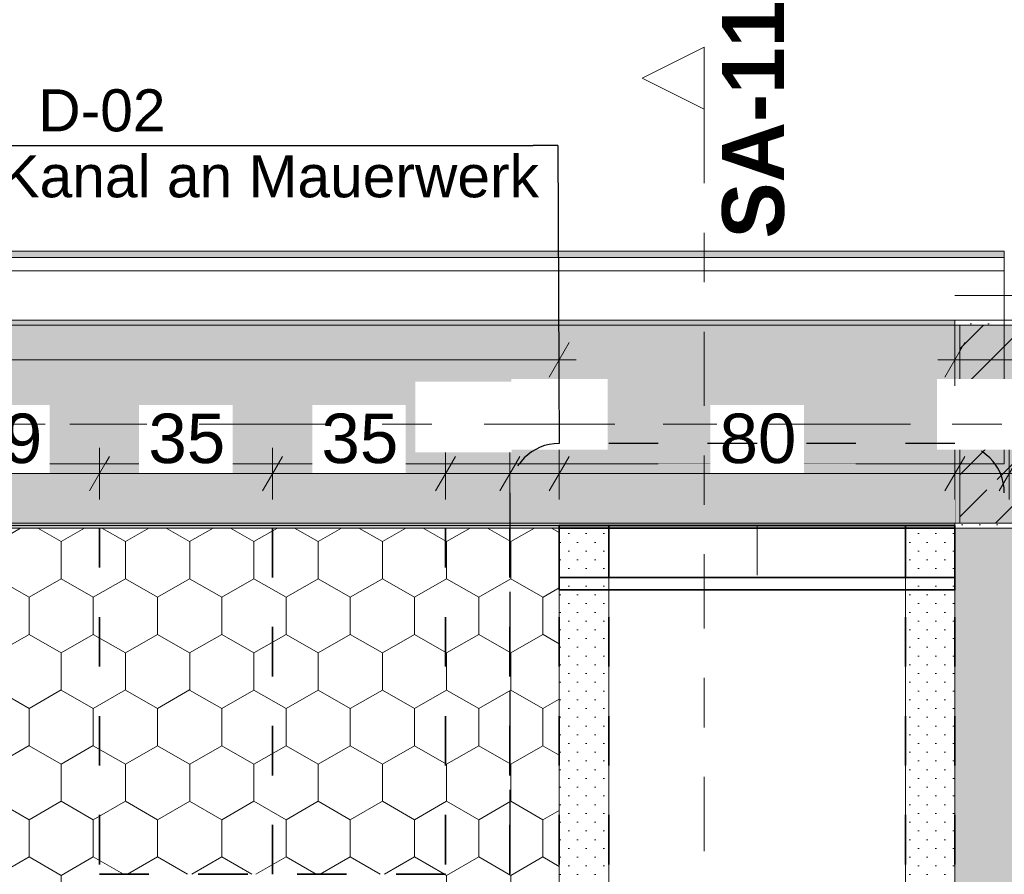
# Model space of a CAD drawing. Header units: metres. Extents: x -3.6 to 85.2, y -11 to 16.8.
# Tile 146 of 256: x 16.5 to 18.5, y 7.4 to 9.1. Entities that reach past the tile are written whole.
import ezdxf

# ---------------------------------------------------------------- set-up
doc = ezdxf.new("R2010")
doc.units = ezdxf.units.M
doc.header["$MEASUREMENT"] = 0
for name, pattern in [('Achse', [0.2, 0.1, -0.05, 0, -0.05]), ('Punktlinie eng', [0.0375, 0.0125, -0.025]), ('Punktlinie weit', [0.06, 0.01, -0.05]), ('Schnittlinie', [0.3, 0.15, -0.075, 0, -0.075]), ('Strichlinie doppelt', [0.546806, 0.264583, -0.105833, 0.070556, -0.105833]), ('Strichlinie eng', [0.115, 0.075, -0.04]), ('Untersicht', [0.1, 0.075, -0.025]), ('Wipeout_Contour', [1, 0, -1])]:
    doc.linetypes.add(name, pattern=pattern)
for name, color, linetype in [('154 - Bemaßung_ Beschriftung.Ausbau - Deckenspiegel', 7, 'Continuous'), ('203 - Marker.Schnitt - Ausbaudetail SA', 7, 'Continuous'), ('208 - Marker.Detail', 7, 'Continuous'), ('451 - Universal.Achsen Raster', 7, 'Continuous'), ('605 - Struktur.Wand Innen', 7, 'Continuous'), ('607 - Struktur.Stütze', 7, 'Continuous'), ('608 - Struktur.Träger', 7, 'Continuous'), ('Abbruch_605 - Struktur.Wand Innen', 7, 'Continuous'), ('Neubau_605 - Struktur.Wand Innen', 7, 'Continuous'), ('Neubau_651 - Abdeckung.Decke abgehängt_ bekleidet', 7, 'Continuous'), ('Neubau_653 - Abdeckung.TB Verkofferung', 7, 'Continuous')]:
    doc.layers.add(name, color=color, linetype=linetype)
doc.styles.add('ERSTELLTER_STIL_1', font='txt')
doc.styles.add('ERSTELLTER_STIL_2', font='txt')
doc.linetypes.add('Abbruch 1', pattern='A,0,[1,2022.0244.A_L5A-PL04.03_iB_Deckenspiegel 1.OG1.Shx,S=0.001984,R=0,X=0,Y=0],-0.25,0', length=0.25)
doc.dimstyles.new('ERSTELLTER_STIL__1', dxfattribs={"dimtxt": 0.1, "dimasz": 0.0532, "dimexe": 0.18, "dimexo": 0.0625, "dimgap": 0, "dimtad": 1, "dimtih": 1, "dimtoh": 1, "dimzin": 0, "dimdsep": 46, "dimtxsty": 'ERSTELLTER_STIL_2', "dimblk": 'ARROWHEAD_2', "dimblk1": 'ARROWHEAD_2', "dimblk2": 'ARROWHEAD_2', "dimcen": 0.09, "dimse1": 1, "dimse2": 1, "dimclrd": 7, "dimclre": 7, "dimclrt": 7, "dimazin": 0, "dimtfac": 1, "dimtdec": 4, "dimtmove": 0, "dimatfit": 3, "dimfxl": 1, "dimtolj": 1, "dimtzin": 0, "dimarcsym": 0})
doc.dimstyles.new('ERSTELLTER_STIL__2', dxfattribs={"dimtxt": 0.1, "dimasz": 0.0532, "dimexe": 0.18, "dimexo": 0.0625, "dimgap": 0, "dimtad": 1, "dimtih": 1, "dimtoh": 1, "dimzin": 0, "dimdsep": 46, "dimtxsty": 'ERSTELLTER_STIL_2', "dimblk": 'ARROWHEAD_2', "dimblk1": 'ARROWHEAD_2', "dimblk2": 'ARROWHEAD_2', "dimcen": 0.09, "dimse1": 1, "dimse2": 1, "dimclrd": 7, "dimclre": 7, "dimclrt": 7, "dimazin": 0, "dimtfac": 1, "dimtdec": 4, "dimtmove": 2, "dimatfit": 3, "dimfxl": 1, "dimtolj": 1, "dimtzin": 0, "dimarcsym": 0})
pattern_1 = [(45, (0, 0), (-0.01767767, 0.01767767), [0, -0.025])]
pattern_2 = [(45, (0, 0), (-0.08485281, 0.08485281), []), (45, (-0.04243, 0.04243), (-0.08485281, 0.08485281), [0.09, -0.03])]
pattern_3 = [(90, (0, 0), (-0.12990375, 0), [0.075, -0.15]), (90, (-0.06495, 0.1125), (-0.12990375, 0), [0.075, -0.15]), (150, (5e-18, 0.075), (0.06495188, 0.11249995), [0.075, -0.15]), (150, (-0.1299, 0.075), (0.06495188, 0.11249995), [0.075, -0.15]), (210, (0, 0), (-0.06495187, 0.11249995), [0.075, -0.15]), (210, (-0.1299, 8e-18), (-0.06495187, 0.11249995), [0.075, -0.15])]

# ---------------------------------------------------------------- blocks, each defined once
blk = doc.blocks.new('*D272')
at = {"layer": '154 - Bemaßung_ Beschriftung.Ausbau - Deckenspiegel', "color": 7, "linetype": 'Continuous', "lineweight": 5}
for p, q in [((16.25, 8.1475), (16.25, 8.2525)), ((16.64, 8.1475), (16.64, 8.2525)), ((16.2702, 8.235), (16.2298, 8.165)), ((16.6602, 8.235), (16.6198, 8.165)), ((16.25, 8.2), (16.64, 8.2))]:
    blk.add_line(p, q, dxfattribs=at)
at = {"color": 254, "linetype": 'Wipeout_Contour', "lineweight": 0, "ltscale": 73.650054}
blk.add_wipeout([(16.3504, 8.2012), (16.5396, 8.2012), (16.5396, 8.3387), (16.3504, 8.3387)], dxfattribs=at).dxf.layer = '154 - Bemaßung_ Beschriftung.Ausbau - Deckenspiegel'
at = {"layer": '154 - Bemaßung_ Beschriftung.Ausbau - Deckenspiegel', "color": 7, "lineweight": 5, "insert": (16.3691, 8.22), "char_height": 0.1, "attachment_point": 7, "style": 'ERSTELLTER_STIL_2'}
blk.add_mtext('\\A1;{\\pql;\\fArial|b0|i0|c0|p38;39}', dxfattribs=at)
blk = doc.blocks.new('ARROWHEAD_2')
at = {"color": 0, "linetype": 'Continuous', "lineweight": 0}
for p, q in [((-0.378, -0.655), (0.378, 0.655)), ((0, 0), (-1, 0))]:
    blk.add_line(p, q, dxfattribs=at)
blk = doc.blocks.new('*D273')
at = {"layer": '154 - Bemaßung_ Beschriftung.Ausbau - Deckenspiegel', "color": 7, "linetype": 'Continuous', "lineweight": 5}
for p, q in [((16.64, 8.1475), (16.64, 8.2525)), ((16.99, 8.1475), (16.99, 8.2525)), ((16.6602, 8.235), (16.6198, 8.165)), ((17.0102, 8.235), (16.9698, 8.165)), ((16.64, 8.2), (16.99, 8.2))]:
    blk.add_line(p, q, dxfattribs=at)
at = {"color": 254, "linetype": 'Wipeout_Contour', "lineweight": 0, "ltscale": 74.97495}
blk.add_wipeout([(16.7204, 8.2012), (16.9096, 8.2012), (16.9096, 8.3387), (16.7204, 8.3387)], dxfattribs=at).dxf.layer = '154 - Bemaßung_ Beschriftung.Ausbau - Deckenspiegel'
at = {"layer": '154 - Bemaßung_ Beschriftung.Ausbau - Deckenspiegel', "color": 7, "lineweight": 5, "insert": (16.7391, 8.22), "char_height": 0.1, "attachment_point": 7, "style": 'ERSTELLTER_STIL_2'}
blk.add_mtext('\\A1;{\\pql;\\fArial|b0|i0|c0|p38;35}', dxfattribs=at)
blk = doc.blocks.new('*D274')
at = {"layer": '154 - Bemaßung_ Beschriftung.Ausbau - Deckenspiegel', "color": 7, "linetype": 'Continuous', "lineweight": 5}
for p, q in [((16.99, 8.1475), (16.99, 8.2525)), ((17.34, 8.1475), (17.34, 8.2525)), ((17.0102, 8.235), (16.9698, 8.165)), ((17.3602, 8.235), (17.3198, 8.165)), ((16.99, 8.2), (17.34, 8.2))]:
    blk.add_line(p, q, dxfattribs=at)
at = {"color": 254, "linetype": 'Wipeout_Contour', "lineweight": 0, "ltscale": 77.072517}
blk.add_wipeout([(17.279, 8.2434), (17.4736, 8.2434), (17.4736, 8.3862), (17.279, 8.3862)], dxfattribs=at).dxf.layer = '154 - Bemaßung_ Beschriftung.Ausbau - Deckenspiegel'
at = {"color": 254, "linetype": 'Wipeout_Contour', "lineweight": 0, "ltscale": 76.233482}
blk.add_wipeout([(17.0704, 8.2012), (17.2596, 8.2012), (17.2596, 8.3387), (17.0704, 8.3387)], dxfattribs=at).dxf.layer = '154 - Bemaßung_ Beschriftung.Ausbau - Deckenspiegel'
at = {"layer": '154 - Bemaßung_ Beschriftung.Ausbau - Deckenspiegel', "color": 7, "lineweight": 5, "char_height": 0.1, "attachment_point": 7, "style": 'ERSTELLTER_STIL_2'}
for s, insert in [('\\A1;{\\pql;\\fArial|b0|i0|c0|p38;13}', (17.3004, 8.2648)), ('\\A1;{\\pql;\\fArial|b0|i0|c0|p38;35}', (17.0891, 8.22))]:
    blk.add_mtext(s, dxfattribs=dict(at, insert=insert))
blk = doc.blocks.new('*D275')
at = {"layer": '154 - Bemaßung_ Beschriftung.Ausbau - Deckenspiegel', "color": 7, "linetype": 'Continuous', "lineweight": 5}
for p, q in [((17.34, 8.1475), (17.34, 8.2525)), ((17.47, 8.1475), (17.47, 8.2525)), ((17.3602, 8.235), (17.3198, 8.165)), ((17.4902, 8.235), (17.4498, 8.165)), ((17.34, 8.2), (17.47, 8.2))]:
    blk.add_line(p, q, dxfattribs=at)
at = {"color": 254, "linetype": 'Wipeout_Contour', "lineweight": 0, "ltscale": 77.072517}
blk.add_wipeout([(17.279, 8.2434), (17.4736, 8.2434), (17.4736, 8.3862), (17.279, 8.3862)], dxfattribs=at).dxf.layer = '154 - Bemaßung_ Beschriftung.Ausbau - Deckenspiegel'
blk = doc.blocks.new('*D276')
at = {"layer": '154 - Bemaßung_ Beschriftung.Ausbau - Deckenspiegel', "color": 7, "linetype": 'Continuous', "lineweight": 5}
for p, q in [((17.47, 8.1475), (17.47, 8.2525)), ((17.57, 8.1475), (17.57, 8.2525)), ((17.4902, 8.235), (17.4498, 8.165)), ((17.5902, 8.235), (17.5498, 8.165)), ((17.47, 8.2), (17.57, 8.2))]:
    blk.add_line(p, q, dxfattribs=at)
at = {"color": 254, "linetype": 'Wipeout_Contour', "lineweight": 0, "ltscale": 77.072517}
blk.add_wipeout([(17.279, 8.2434), (17.4736, 8.2434), (17.4736, 8.3862), (17.279, 8.3862)], dxfattribs=at).dxf.layer = '154 - Bemaßung_ Beschriftung.Ausbau - Deckenspiegel'
at = {"color": 254, "linetype": 'Wipeout_Contour', "lineweight": 0, "ltscale": 77.78361}
blk.add_wipeout([(17.4733, 8.2488), (17.6679, 8.2488), (17.6679, 8.3916), (17.4733, 8.3916)], dxfattribs=at).dxf.layer = '154 - Bemaßung_ Beschriftung.Ausbau - Deckenspiegel'
at = {"layer": '154 - Bemaßung_ Beschriftung.Ausbau - Deckenspiegel', "color": 7, "lineweight": 5, "insert": (17.4947, 8.2702), "char_height": 0.1, "attachment_point": 7, "style": 'ERSTELLTER_STIL_2'}
blk.add_mtext('\\A1;{\\pql;\\fArial|b0|i0|c0|p38;10}', dxfattribs=at)
blk = doc.blocks.new('*D277')
at = {"layer": '154 - Bemaßung_ Beschriftung.Ausbau - Deckenspiegel', "color": 7, "linetype": 'Continuous', "lineweight": 5}
for p, q in [((17.57, 8.1475), (17.57, 8.2525)), ((17.5902, 8.235), (17.5498, 8.165))]:
    blk.add_line(p, q, dxfattribs=at)
at = {"color": 254, "linetype": 'Wipeout_Contour', "lineweight": 0, "ltscale": 77.78361}
blk.add_wipeout([(17.4733, 8.2488), (17.6679, 8.2488), (17.6679, 8.3916), (17.4733, 8.3916)], dxfattribs=at).dxf.layer = '154 - Bemaßung_ Beschriftung.Ausbau - Deckenspiegel'
blk = doc.blocks.new('*D278')
at = {"layer": '154 - Bemaßung_ Beschriftung.Ausbau - Deckenspiegel', "color": 7, "linetype": 'Continuous', "lineweight": 5}
for p, q in [((17.57, 8.1475), (17.57, 8.2525)), ((18.37, 8.1475), (18.37, 8.2525)), ((17.5902, 8.235), (17.5498, 8.165)), ((18.3902, 8.235), (18.3498, 8.165)), ((17.57, 8.2), (18.37, 8.2))]:
    blk.add_line(p, q, dxfattribs=at)
at = {"color": 254, "linetype": 'Wipeout_Contour', "lineweight": 0, "ltscale": 77.78361}
blk.add_wipeout([(17.4733, 8.2488), (17.6679, 8.2488), (17.6679, 8.3916), (17.4733, 8.3916)], dxfattribs=at).dxf.layer = '154 - Bemaßung_ Beschriftung.Ausbau - Deckenspiegel'
at = {"color": 254, "linetype": 'Wipeout_Contour', "lineweight": 0, "ltscale": 80.889746}
blk.add_wipeout([(18.334, 8.2488), (18.5185, 8.2488), (18.5185, 8.3916), (18.334, 8.3916)], dxfattribs=at).dxf.layer = '154 - Bemaßung_ Beschriftung.Ausbau - Deckenspiegel'
at = {"color": 254, "linetype": 'Wipeout_Contour', "lineweight": 0, "ltscale": 79.146102}
blk.add_wipeout([(17.8754, 8.2012), (18.0646, 8.2012), (18.0646, 8.3387), (17.8754, 8.3387)], dxfattribs=at).dxf.layer = '154 - Bemaßung_ Beschriftung.Ausbau - Deckenspiegel'
at = {"layer": '154 - Bemaßung_ Beschriftung.Ausbau - Deckenspiegel', "color": 7, "lineweight": 5, "char_height": 0.1, "attachment_point": 7, "style": 'ERSTELLTER_STIL_2'}
for s, insert in [('\\A1;{\\pql;\\fArial|b0|i0|c0|p38;11}', (18.3554, 8.2702)), ('\\A1;{\\pql;\\fArial|b0|i0|c0|p38;80}', (17.8941, 8.22))]:
    blk.add_mtext(s, dxfattribs=dict(at, insert=insert))
blk = doc.blocks.new('*D279')
at = {"layer": '154 - Bemaßung_ Beschriftung.Ausbau - Deckenspiegel', "color": 7, "linetype": 'Continuous', "lineweight": 5}
for p, q in [((18.37, 8.1475), (18.37, 8.2525)), ((18.48, 8.1475), (18.48, 8.2525)), ((18.3902, 8.235), (18.3498, 8.165)), ((18.5002, 8.235), (18.4598, 8.165)), ((18.37, 8.2), (18.48, 8.2))]:
    blk.add_line(p, q, dxfattribs=at)
at = {"color": 254, "linetype": 'Wipeout_Contour', "lineweight": 0, "ltscale": 80.889746}
blk.add_wipeout([(18.334, 8.2488), (18.5185, 8.2488), (18.5185, 8.3916), (18.334, 8.3916)], dxfattribs=at).dxf.layer = '154 - Bemaßung_ Beschriftung.Ausbau - Deckenspiegel'
blk = doc.blocks.new('*D280')
at = {"layer": '154 - Bemaßung_ Beschriftung.Ausbau - Deckenspiegel', "color": 7, "linetype": 'Continuous', "lineweight": 5}
for p, q in [((18.48, 8.1475), (18.48, 8.2525)), ((18.96, 8.1475), (18.96, 8.2525)), ((18.5002, 8.235), (18.4598, 8.165)), ((18.9802, 8.235), (18.9398, 8.165)), ((18.48, 8.2), (18.96, 8.2))]:
    blk.add_line(p, q, dxfattribs=at)
at = {"color": 254, "linetype": 'Wipeout_Contour', "lineweight": 0, "ltscale": 80.889746}
blk.add_wipeout([(18.334, 8.2488), (18.5185, 8.2488), (18.5185, 8.3916), (18.334, 8.3916)], dxfattribs=at).dxf.layer = '154 - Bemaßung_ Beschriftung.Ausbau - Deckenspiegel'
at = {"color": 254, "linetype": 'Wipeout_Contour', "lineweight": 0, "ltscale": 81.880467}
blk.add_wipeout([(18.6254, 8.2012), (18.8146, 8.2012), (18.8146, 8.3387), (18.6254, 8.3387)], dxfattribs=at).dxf.layer = '154 - Bemaßung_ Beschriftung.Ausbau - Deckenspiegel'
at = {"layer": '154 - Bemaßung_ Beschriftung.Ausbau - Deckenspiegel', "color": 7, "lineweight": 5, "insert": (18.6441, 8.22), "char_height": 0.1, "attachment_point": 7, "style": 'ERSTELLTER_STIL_2'}
blk.add_mtext('\\A1;{\\pql;\\fArial|b0|i0|c0|p38;48}', dxfattribs=at)
blk = doc.blocks.new('*D436')
at = {"layer": '154 - Bemaßung_ Beschriftung.Ausbau - Deckenspiegel', "color": 7, "linetype": 'Continuous', "lineweight": 5}
for p, q in [((14.975, 8.3775), (14.975, 8.4825)), ((17.57, 8.3775), (17.57, 8.4825)), ((14.9952, 8.465), (14.9548, 8.395)), ((17.5498, 8.395), (17.5902, 8.465)), ((14.9407, 8.43), (14.975, 8.43)), ((14.975, 8.43), (17.57, 8.43)), ((17.57, 8.43), (17.6042, 8.43))]:
    blk.add_line(p, q, dxfattribs=at)
at = {"color": 254, "linetype": 'Wipeout_Contour', "lineweight": 0, "ltscale": 73.452356}
blk.add_wipeout([(16.0957, 8.4312), (16.4493, 8.4312), (16.4493, 8.5687), (16.0957, 8.5687)], dxfattribs=at).dxf.layer = '154 - Bemaßung_ Beschriftung.Ausbau - Deckenspiegel'
at = {"layer": '154 - Bemaßung_ Beschriftung.Ausbau - Deckenspiegel', "color": 7, "lineweight": 5, "insert": (16.1144, 8.4306), "char_height": 0.1, "attachment_point": 7, "style": 'ERSTELLTER_STIL_2'}
blk.add_mtext('\\A1;{\\pql;\\fArial|b0|i0|c0|p38;2,59\\fArial|b0|i0|c0|p38;\\A1{\\H.66x;\\S5^  ;}}', dxfattribs=at)
blk = doc.blocks.new('*D437')
at = {"layer": '154 - Bemaßung_ Beschriftung.Ausbau - Deckenspiegel', "color": 7, "linetype": 'Continuous', "lineweight": 5}
for p, q in [((18.37, 8.3775), (18.37, 8.4825)), ((33.09, 8.3775), (33.09, 8.4825)), ((18.3902, 8.465), (18.3498, 8.395)), ((33.0698, 8.395), (33.1102, 8.465)), ((18.3358, 8.43), (18.37, 8.43)), ((18.37, 8.43), (33.09, 8.43)), ((33.09, 8.43), (33.1242, 8.43))]:
    blk.add_line(p, q, dxfattribs=at)
at = {"color": 254, "linetype": 'Wipeout_Contour', "lineweight": 0, "ltscale": 107.020371}
blk.add_wipeout([(25.1731, 8.4286), (25.5579, 8.4286), (25.5579, 8.5714), (25.1731, 8.5714)], dxfattribs=at).dxf.layer = '154 - Bemaßung_ Beschriftung.Ausbau - Deckenspiegel'
at = {"layer": '154 - Bemaßung_ Beschriftung.Ausbau - Deckenspiegel', "color": 7, "lineweight": 5, "insert": (25.1945, 8.45), "char_height": 0.1, "attachment_point": 7, "style": 'ERSTELLTER_STIL_2'}
blk.add_mtext('\\A1;{\\pql;\\fArial|b0|i0|c0|p38;14,72}', dxfattribs=at)

msp = doc.modelspace()

# ---------------------------------------------------------------- hatches: boundary and pattern name
at = {"layer": '607 - Struktur.Stütze', "linetype": 'Continuous', "lineweight": 0, "true_color": 0x000000}
h = msp.add_hatch(dxfattribs=at)
h.set_pattern_fill('Gips_0001', color=18, style=0, pattern_type=2)
h.set_pattern_definition(pattern_1)
h.paths.add_polyline_path([(18.37, 8.51), (18.37, 8.09), (18.69, 8.09), (18.69, 8.51), (18.6, 8.51), (18.6, 8.5), (18.68, 8.5), (18.68, 8.1), (18.38, 8.1), (18.38, 8.5), (18.47, 8.5), (18.47, 8.51)])
h = msp.add_hatch(dxfattribs=at)
h.set_pattern_fill('Beton__Stahlbeton_0001', color=18, style=0, pattern_type=2)
h.set_pattern_definition(pattern_2)
h.paths.add_polyline_path([(18.38, 8.1), (18.68, 8.1), (18.68, 8.5), (18.38, 8.5)])
at = {"layer": '608 - Struktur.Träger', "linetype": 'Continuous', "lineweight": 0, "true_color": 0x000000}
h = msp.add_hatch(dxfattribs=at)
h.set_pattern_fill('Gips_0001', color=18, style=0, pattern_type=2)
h.set_pattern_definition(pattern_1)
h.paths.add_polyline_path([(15.09, 8.51), (15.09, 8.5), (18.37, 8.5), (18.37, 8.51)])
at = {"layer": 'Neubau_605 - Struktur.Wand Innen', "linetype": 'Continuous', "lineweight": 0, "true_color": 0x000000}
for points in [[(18.17, 8.22), (17.77, 8.22), (17.97, 8.1575)], [(17.77, 8.095), (18.17, 8.095), (17.97, 8.1575)]]:
    msp.add_hatch(color=18, dxfattribs=at).paths.add_polyline_path(points)
at = {"layer": 'Neubau_651 - Abdeckung.Decke abgehängt_ bekleidet', "linetype": 'Continuous', "lineweight": 13, "true_color": 0xffbfbf}
h = msp.add_hatch(dxfattribs=at)
h.set_pattern_fill('sechseckig_0001', color=254, style=0, pattern_type=2)
h.set_pattern_definition(pattern_3)
h.paths.add_polyline_path([(14.975, 6.01), (17.57, 6.01), (17.57, 8.09), (14.975, 8.09)])
h.paths.add_polyline_path([(16.64, 7.39), (17.34, 7.39), (17.34, 6.71), (16.64, 6.71)], flags=0)
h = msp.add_hatch(dxfattribs=at)
h.set_pattern_fill('sechseckig_0001', color=254, style=0, pattern_type=2)
h.set_pattern_definition(pattern_3)
h.paths.add_polyline_path([(33.09, 8.09), (18.37, 8.09), (18.37, 6.135), (18.37, 6.01), (25.57, 6.01), (33.09, 6.01)])
h.paths.add_polyline_path([(21.84, 7.39), (22.54, 7.39), (22.54, 6.71), (21.84, 6.71)], flags=0)
h.paths.add_polyline_path([(27.04, 7.39), (27.74, 7.39), (27.74, 6.71), (27.04, 6.71)], flags=0)
h.paths.add_polyline_path([(32.24, 7.39), (32.94, 7.39), (32.94, 6.71), (32.24, 6.71)], flags=0)
at = {"layer": 'Neubau_653 - Abdeckung.TB Verkofferung', "linetype": 'Continuous', "lineweight": 0, "true_color": 0x000000}
h = msp.add_hatch(dxfattribs=at)
h.set_pattern_fill('Gips_0001', color=18, style=0, pattern_type=2)
h.set_pattern_definition(pattern_1)
h.paths.add_polyline_path([(18.47, 8.6495), (15, 8.6495), (15, 8.637), (18.47, 8.637)])

# ---------------------------------------------------------------- linework, layer by layer
at = {"layer": '208 - Marker.Detail', "color": 30, "linetype": 'Continuous', "lineweight": 25, "true_color": 0xff6e00}
for p in [(15.7673, 8.8632), (17.5673, 8.8632)]:
    msp.add_line(p, (17.5173, 8.8632), dxfattribs=at)
at = {"layer": '605 - Struktur.Wand Innen', "color": 7, "linetype": 'Continuous', "lineweight": 13, "flags": 128}
for points in [[(18.17, 8.22), (17.77, 8.22)], [(17.77, 8.095), (18.17, 8.095)]]:
    msp.add_lwpolyline(points, dxfattribs=at)
at = {"layer": '607 - Struktur.Stütze', "color": 7, "linetype": 'Continuous', "lineweight": 5, "flags": 128}
msp.add_lwpolyline([(18.47, 8.51), (18.37, 8.51), (18.37, 8.09), (18.69, 8.09), (18.69, 8.51), (18.6, 8.51)], dxfattribs=at)
at = {"layer": '607 - Struktur.Stütze', "color": 7, "linetype": 'Continuous', "lineweight": 13, "flags": 128}
msp.add_lwpolyline([(18.38, 8.1), (18.68, 8.1), (18.68, 8.5), (18.38, 8.5)], close=True, dxfattribs=at)
at = {"layer": '608 - Struktur.Träger', "color": 7, "linetype": 'Continuous', "lineweight": 13}
for p, q in [((0.38, 8.51), (61.88, 8.51)), ((18.37, 8.5), (15.09, 8.5)), ((18.69, 8.5), (18.37, 8.5))]:
    msp.add_line(p, q, dxfattribs=at)
at = {"layer": '608 - Struktur.Träger', "color": 7, "linetype": 'Continuous', "lineweight": 5}
for q in [(15.09, 8.51), (18.37, 8.5)]:
    msp.add_line((18.37, 8.51), q, dxfattribs=at)
at = {"layer": '608 - Struktur.Träger', "color": 7, "linetype": 'Achse', "lineweight": 9}
msp.add_line((0.38, 8.3), (61.88, 8.3), dxfattribs=at)
at = {"layer": 'Abbruch_605 - Struktur.Wand Innen', "color": 160, "linetype": 'Abbruch 1', "lineweight": 5, "true_color": 0x3232ff}
for p, q in [((18.37, 8.56), (18.7, 8.56)), ((18.37, 8.56), (18.7, 8.56)), ((17.97, 7.995), (17.97, 8.32))]:
    msp.add_line(p, q, dxfattribs=at)
at = {"layer": 'Abbruch_605 - Struktur.Wand Innen', "color": 7, "linetype": 'Abbruch 1', "lineweight": 13}
for p, q in [((17.77, 8.22), (17.77, 8.095)), ((18.17, 8.095), (18.17, 8.22))]:
    msp.add_line(p, q, dxfattribs=at)
at = {"layer": 'Neubau_605 - Struktur.Wand Innen', "color": 1, "linetype": 'Strichlinie eng', "lineweight": 9}
for p, q in [((18.17, 8.095), (17.77, 8.22)), ((17.77, 8.095), (18.17, 8.22))]:
    msp.add_line(p, q, dxfattribs=at)
at = {"layer": 'Neubau_651 - Abdeckung.Decke abgehängt_ bekleidet', "color": 1, "linetype": 'Achse', "lineweight": 35}
msp.add_line((16.64, 7.39), (17.34, 7.39), dxfattribs=at)
at = {"layer": 'Neubau_651 - Abdeckung.Decke abgehängt_ bekleidet', "color": 1, "linetype": 'Punktlinie weit', "lineweight": 13, "flags": 128}
for points in [[(14.975, 6.01), (17.57, 6.01), (17.57, 8.09), (14.975, 8.09)], [(33.09, 8.09), (18.37, 8.09), (18.37, 6.135), (18.37, 6.01), (25.57, 6.01), (33.09, 6.01)]]:
    msp.add_lwpolyline(points, close=True, dxfattribs=at)
at = {"layer": 'Neubau_653 - Abdeckung.TB Verkofferung', "color": 1, "linetype": 'Continuous', "lineweight": 9}
for p, q in [((18.47, 8.6495), (15, 8.6495)), ((18.47, 8.6495), (18.47, 8.22)), ((18.47, 8.22), (15, 8.22))]:
    msp.add_line(p, q, dxfattribs=at)
at = {"layer": 'Neubau_653 - Abdeckung.TB Verkofferung', "color": 1, "linetype": 'Continuous', "lineweight": 5}
for p, q in [((18.47, 8.6495), (15, 8.6495)), ((18.47, 8.637), (15, 8.637)), ((18.47, 8.61), (15, 8.61)), ((18.47, 8.51), (15, 8.51))]:
    msp.add_line(p, q, dxfattribs=at)
at = {"layer": 'Neubau_653 - Abdeckung.TB Verkofferung', "color": 1, "linetype": 'Continuous', "lineweight": 5, "flags": 128}
msp.add_lwpolyline([(18.47, 8.6495), (18.47, 8.637), (18.47, 8.61), (18.47, 8.51)], dxfattribs=at)
at = {"layer": 'Neubau_653 - Abdeckung.TB Verkofferung', "color": 1, "linetype": 'Continuous', "lineweight": 35, "flags": 128}
for points in [[(17.67, 7.99), (17.67, 8.09), (17.57, 8.09), (17.57, 7.99)], [(18.37, 7.99), (18.37, 8.09), (18.27, 8.09), (18.27, 7.99)], [(17.57, 7.99), (17.67, 7.99)], [(17.57, 7.99), (17.57, 7.965), (18.37, 7.965), (18.37, 7.99)], [(18.27, 7.99), (17.67, 7.99)], [(17.67, 7.99), (18.27, 7.99)], [(18.27, 7.99), (18.37, 7.99)]]:
    msp.add_lwpolyline(points, dxfattribs=at)

# ---------------------------------------------------------------- texts
at = {"layer": '203 - Marker.Schnitt - Ausbaudetail SA', "color": 7, "lineweight": 13, "insert": (18.0261, 8.6754), "char_height": 0.125, "attachment_point": 7, "rotation": 90, "style": 'ERSTELLTER_STIL_1'}
msp.add_mtext('\\A1;{\\pql;\\pt0;\\fArial|b1|i0|c0|p38;SA-11}', dxfattribs=at)
at = {"layer": '208 - Marker.Detail', "color": 30, "lineweight": 25, "true_color": 0xff6e00, "insert": (16.5164, 8.8909), "char_height": 0.085, "attachment_point": 7, "style": 'ERSTELLTER_STIL_2'}
msp.add_mtext('\\A1;{\\pql;\\fArial|b0|i0|c0|p38;D-02}', dxfattribs=at)

# ---------------------------------------------------------------- next in the draw order: wipeouts: each hides what was drawn before it
at = {"color": 254, "linetype": 'Wipeout_Contour', "lineweight": 0, "ltscale": 74.462097}
msp.add_wipeout([(15.09, 8.095), (18.37, 8.095), (18.37, 8.22), (15.09, 8.22)], dxfattribs=at).dxf.layer = '605 - Struktur.Wand Innen'

# ---------------------------------------------------------------- next in the draw order: hatches: boundary and pattern name
at = {"layer": '608 - Struktur.Träger', "linetype": 'Continuous', "lineweight": 0, "true_color": 0x000000}
h = msp.add_hatch(dxfattribs=at)
h.set_pattern_fill('Beton__Stahlbeton_0001', color=18, style=0, pattern_type=2)
h.set_pattern_definition(pattern_2)
h.paths.add_polyline_path([(0.69, 8.5), (0.38, 8.5), (0.38, 8.1), (0.69, 8.1), (7.57, 8.1), (7.89, 8.1), (11.17, 8.1), (11.49, 8.1), (14.77, 8.1), (15.09, 8.1), (18.37, 8.1), (18.69, 8.1), (25.57, 8.1), (25.89, 8.1), (29.25, 8.1), (29.39, 8.1), (32.77, 8.1), (33.09, 8.1), (36.47, 8.1), (36.59, 8.1), (39.97, 8.1), (40.29, 8.1), (47.17, 8.1), (47.49, 8.1), (50.77, 8.1), (51.09, 8.1), (54.37, 8.1), (54.69, 8.1), (61.57, 8.1), (61.88, 8.1), (61.88, 8.5), (61.57, 8.5), (58.195, 8.5), (58.05, 8.5), (54.69, 8.5), (54.37, 8.5), (51.09, 8.5), (50.77, 8.5), (47.49, 8.5), (47.17, 8.5), (40.29, 8.5), (39.97, 8.5), (36.59, 8.5), (36.47, 8.5), (33.09, 8.5), (32.77, 8.5), (29.39, 8.5), (29.25, 8.5), (25.89, 8.5), (25.57, 8.5), (22.2, 8.5), (22.05, 8.5), (18.69, 8.5), (18.37, 8.5), (15.09, 8.5), (14.77, 8.5), (11.49, 8.5), (11.17, 8.5), (7.89, 8.5), (7.57, 8.5)])
h = msp.add_hatch(dxfattribs=at)
h.set_pattern_fill('Gips_0001', color=18, style=0, pattern_type=2)
h.set_pattern_definition(pattern_1)
h.paths.add_polyline_path([(18.37, 8.1), (15.09, 8.1), (15.09, 8.09), (18.37, 8.09)])
at = {"layer": 'Neubau_653 - Abdeckung.TB Verkofferung', "linetype": 'Continuous', "lineweight": 0, "true_color": 0x000000}
h = msp.add_hatch(dxfattribs=at)
h.set_pattern_fill('Gips_0001', color=18, style=0, pattern_type=2)
h.set_pattern_definition(pattern_1)
h.paths.add_polyline_path([(17.67, 6.01), (17.67, 8.09), (17.57, 8.09), (17.57, 6.01)])
h = msp.add_hatch(dxfattribs=at)
h.set_pattern_fill('Gips_0001', color=18, style=0, pattern_type=2)
h.set_pattern_definition(pattern_1)
h.paths.add_polyline_path([(18.37, 6.01), (18.37, 8.09), (18.27, 8.09), (18.27, 6.01)])

# ---------------------------------------------------------------- next in the draw order: linework, layer by layer
at = {"layer": '605 - Struktur.Wand Innen', "color": 7, "linetype": 'Continuous', "lineweight": 13, "flags": 128}
for points in [[(17.77, 8.22), (15.09, 8.22)], [(18.37, 8.22), (18.17, 8.22)], [(15.09, 8.095), (17.77, 8.095)], [(18.17, 8.095), (18.37, 8.095)]]:
    msp.add_lwpolyline(points, dxfattribs=at)
at = {"layer": '608 - Struktur.Träger', "color": 7, "linetype": 'Continuous', "lineweight": 13}
msp.add_line((0.38, 8.09), (61.88, 8.09), dxfattribs=at)
at = {"layer": '608 - Struktur.Träger', "color": 7, "linetype": 'Continuous', "lineweight": 5}
for p, q in [((18.37, 8.09), (15.09, 8.09)), ((18.37, 8.1), (18.37, 8.09))]:
    msp.add_line(p, q, dxfattribs=at)
at = {"layer": '608 - Struktur.Träger', "color": 7, "linetype": 'Continuous', "lineweight": 13, "flags": 128}
msp.add_lwpolyline([(32.77, 8.1), (29.39, 8.1), (29.25, 8.1), (25.89, 8.1), (25.57, 8.1), (18.69, 8.1), (18.37, 8.1), (15.09, 8.1), (14.77, 8.1), (11.49, 8.1), (11.17, 8.1), (7.89, 8.1), (7.57, 8.1), (0.69, 8.1), (0.38, 8.1)], dxfattribs=at)
at = {"layer": 'Neubau_651 - Abdeckung.Decke abgehängt_ bekleidet', "color": 1, "linetype": 'Achse', "lineweight": 35}
for p, q in [((16.64, 6.01), (16.64, 8.09)), ((16.99, 8.09), (16.99, 7.39)), ((17.34, 6.01), (17.34, 8.09)), ((17.47, 8.09), (17.47, 6.01))]:
    msp.add_line(p, q, dxfattribs=at)
at = {"layer": 'Neubau_653 - Abdeckung.TB Verkofferung', "color": 1, "linetype": 'Continuous', "lineweight": 5}
for p, q in [((17.67, 8.09), (17.57, 8.09)), ((17.57, 8.09), (17.57, 6.01)), ((17.67, 8.09), (17.67, 6.01)), ((18.37, 8.09), (18.27, 8.09)), ((18.27, 8.09), (18.27, 6.01)), ((18.37, 8.09), (18.37, 6.01))]:
    msp.add_line(p, q, dxfattribs=at)
at = {"layer": 'Neubau_653 - Abdeckung.TB Verkofferung', "color": 1, "linetype": 'Continuous', "lineweight": 35, "flags": 128}
for points in [[(17.57, 8.095), (17.67, 8.095)], [(17.57, 8.09), (17.57, 8.095)], [(17.67, 8.09), (17.57, 8.09)], [(17.67, 8.095), (18.27, 8.095)], [(17.67, 8.09), (17.67, 8.095)], [(17.67, 8.09), (18.27, 8.09)], [(17.67, 7.99), (17.67, 8.09)], [(18.27, 8.09), (18.27, 8.095)], [(18.27, 8.095), (18.37, 8.095)], [(18.27, 8.09), (18.27, 7.99)], [(18.37, 8.09), (18.27, 8.09)], [(18.37, 8.09), (18.37, 8.095)]]:
    msp.add_lwpolyline(points, dxfattribs=at)
at = {"layer": 'Neubau_653 - Abdeckung.TB Verkofferung', "color": 1, "linetype": 'Untersicht', "lineweight": 35, "flags": 128}
for points in [[(17.57, 8.09), (17.67, 8.09)], [(17.57, 6.01), (17.57, 8.09)], [(17.67, 6.01), (17.67, 8.09)], [(18.27, 6.01), (18.27, 8.09)], [(18.27, 8.09), (18.37, 8.09)], [(18.37, 6.01), (18.37, 8.09)]]:
    msp.add_lwpolyline(points, dxfattribs=at)

# ---------------------------------------------------------------- next in the draw order: dimensions: what is measured, and where the dimension line sits
at = {"layer": '154 - Bemaßung_ Beschriftung.Ausbau - Deckenspiegel', "color": 7, "linetype": 'Continuous', "lineweight": 5}
dim = msp.add_linear_dim(base=(16.64, 8.2), p1=(16.25, 8.09), p2=(16.64, 8.09), dimstyle='ERSTELLTER_STIL__1', dxfattribs=at)
dim.commit()
dim.dimension.update_dxf_attribs({"geometry": '*D272', "text_midpoint": (16.4453, 8.27), "dimtype": 160})

# ---------------------------------------------------------------- next in the draw order: dimensions: what is measured, and where the dimension line sits
dim = msp.add_linear_dim(base=(16.99, 8.2), p1=(16.64, 8.09), p2=(16.99, 8.09), dimstyle='ERSTELLTER_STIL__1', dxfattribs=at)
dim.commit()
dim.dimension.update_dxf_attribs({"geometry": '*D273', "text_midpoint": (16.8153, 8.27), "dimtype": 160})

# ---------------------------------------------------------------- next in the draw order: dimensions: what is measured, and where the dimension line sits
dim = msp.add_linear_dim(base=(17.34, 8.2), p1=(16.99, 8.09), p2=(17.34, 8.09), dimstyle='ERSTELLTER_STIL__1', dxfattribs=at)
dim.commit()
dim.dimension.update_dxf_attribs({"geometry": '*D274', "text_midpoint": (17.1653, 8.27), "dimtype": 160})

# ---------------------------------------------------------------- next in the draw order: dimensions: what is measured, and where the dimension line sits
dim = msp.add_linear_dim(base=(17.47, 8.2), p1=(17.34, 8.09), p2=(17.47, 8.09), dimstyle='ERSTELLTER_STIL__2', dxfattribs=at)
dim.commit()
dim.dimension.update_dxf_attribs({"geometry": '*D275', "text_midpoint": (17.3766, 8.3148), "dimtype": 160})

# ---------------------------------------------------------------- next in the draw order: dimensions: what is measured, and where the dimension line sits
dim = msp.add_linear_dim(base=(17.57, 8.2), p1=(17.47, 8.09), p2=(17.57, 8.09), dimstyle='ERSTELLTER_STIL__2', dxfattribs=at)
dim.commit()
dim.dimension.update_dxf_attribs({"geometry": '*D276', "text_midpoint": (17.571, 8.3202), "dimtype": 160})

# ---------------------------------------------------------------- next in the draw order: dimensions: what is measured, and where the dimension line sits
dim = msp.add_linear_dim(base=(17.5699889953, 8.1999822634), p1=(17.5699889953, 8.0899822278), p2=(17.5699889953, 8.0899822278), dimstyle='ERSTELLTER_STIL__1', dxfattribs=at)
dim.commit()
dim.dimension.update_dxf_attribs({"geometry": '*D277', "text_midpoint": (17.5668424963, 8.2699822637), "dimtype": 160})

# ---------------------------------------------------------------- next in the draw order: dimensions: what is measured, and where the dimension line sits
dim = msp.add_linear_dim(base=(18.37, 8.2), p1=(17.57, 8.09), p2=(18.37, 8.09), dimstyle='ERSTELLTER_STIL__1', dxfattribs=at)
dim.commit()
dim.dimension.update_dxf_attribs({"geometry": '*D278', "text_midpoint": (17.9703, 8.27), "dimtype": 160})

# ---------------------------------------------------------------- next in the draw order: linework, layer by layer
at = {"layer": '203 - Marker.Schnitt - Ausbaudetail SA', "color": 7, "linetype": 'Schnittlinie', "lineweight": 13}
msp.add_line((17.8628, 8.937), (17.8628, 4.763), dxfattribs=at)

# ---------------------------------------------------------------- next in the draw order: dimensions: what is measured, and where the dimension line sits
at = {"layer": '154 - Bemaßung_ Beschriftung.Ausbau - Deckenspiegel', "color": 7, "linetype": 'Continuous', "lineweight": 5}
for base, p1, p2, dimstyle, picture, middle in [((17.56999, 8.42998), (14.97497, 8.08998), (17.56999, 8.08998), 'ERSTELLTER_STIL__1', '*D436', (16.37935, 8.49998)), ((18.48, 8.2), (18.37, 8.09), (18.48, 8.09), 'ERSTELLTER_STIL__2', '*D279', (18.4316, 8.3202))]:
    dim = msp.add_linear_dim(base=base, p1=p1, p2=p2, dimstyle=dimstyle, dxfattribs=at)
    dim.commit()
    dim.dimension.update_dxf_attribs({"geometry": picture, "text_midpoint": middle, "dimtype": 160})

# ---------------------------------------------------------------- next in the draw order: linework, layer by layer
at = {"layer": '208 - Marker.Detail', "color": 30, "linetype": 'Continuous', "lineweight": 25, "true_color": 0xff6e00}
msp.add_line((17.5673, 8.8632), (17.5696, 8.2611), dxfattribs=at)
at = {"layer": '208 - Marker.Detail', "color": 30, "linetype": 'Punktlinie eng', "lineweight": 25, "true_color": 0xff6e00}
msp.add_line((17.47, 8.1611), (17.47, 5.805), dxfattribs=at)
msp.add_arc((17.57, 8.1611), 0.1, 90, 180, dxfattribs=at)

# ---------------------------------------------------------------- next in the draw order: texts
at = {"layer": '208 - Marker.Detail', "color": 30, "lineweight": 25, "true_color": 0xff6e00, "insert": (15.7933, 8.8437), "char_height": 0.085, "attachment_point": 1, "style": 'ERSTELLTER_STIL_2'}
msp.add_mtext('\\A1;{\\pql;\\fArial|b0|i0|c0|p38;Detail - I-30 Kanal an Mauerwerk}', dxfattribs=at)

# ---------------------------------------------------------------- next in the draw order: dimensions: what is measured, and where the dimension line sits
at = {"layer": '154 - Bemaßung_ Beschriftung.Ausbau - Deckenspiegel', "color": 7, "linetype": 'Continuous', "lineweight": 5}
dim = msp.add_linear_dim(base=(18.96, 8.2), p1=(18.48, 8.09), p2=(18.96, 8.09), dimstyle='ERSTELLTER_STIL__1', dxfattribs=at)
dim.commit()
dim.dimension.update_dxf_attribs({"geometry": '*D280', "text_midpoint": (18.7203, 8.27), "dimtype": 160})

# ---------------------------------------------------------------- next in the draw order: wipeouts: each hides what was drawn before it
at = {"color": 254, "linetype": 'Wipeout_Contour', "lineweight": 0, "ltscale": 59.458034}
msp.add_wipeout([(17.8628, 9.062), (17.7378, 8.9995), (17.8628, 8.937)], dxfattribs=at).dxf.layer = '203 - Marker.Schnitt - Ausbaudetail SA'

# ---------------------------------------------------------------- next in the draw order: linework, layer by layer
at = {"layer": '203 - Marker.Schnitt - Ausbaudetail SA', "color": 7, "linetype": 'Continuous', "lineweight": 13, "flags": 128}
msp.add_lwpolyline([(17.8628, 9.062), (17.8628, 8.937), (17.7378, 8.9995)], close=True, dxfattribs=at)

# ---------------------------------------------------------------- next in the draw order: dimensions: what is measured, and where the dimension line sits
at = {"layer": '154 - Bemaßung_ Beschriftung.Ausbau - Deckenspiegel', "color": 7, "linetype": 'Continuous', "lineweight": 5}
dim = msp.add_linear_dim(base=(33.09, 8.43), p1=(18.37, 8.09), p2=(33.09, 8.095), dimstyle='ERSTELLTER_STIL__2', dxfattribs=at)
dim.commit()
dim.dimension.update_dxf_attribs({"geometry": '*D437', "text_midpoint": (25.3625, 8.5), "dimtype": 160})

# ---------------------------------------------------------------- next in the draw order: linework, layer by layer
at = {"layer": '208 - Marker.Detail', "color": 30, "linetype": 'Punktlinie eng', "lineweight": 25, "true_color": 0xff6e00}
msp.add_line((18.37, 8.2611), (17.57, 8.2611), dxfattribs=at)
msp.add_arc((18.37, 8.1611), 0.1, 0, 90, dxfattribs=at)
at = {"layer": '451 - Universal.Achsen Raster', "color": 160, "linetype": 'Strichlinie doppelt', "lineweight": 9, "true_color": 0x3232ff}
msp.add_line((64.935, 8.3), (-3.175, 8.3), dxfattribs=at)

doc.saveas('drawing.dxf')
